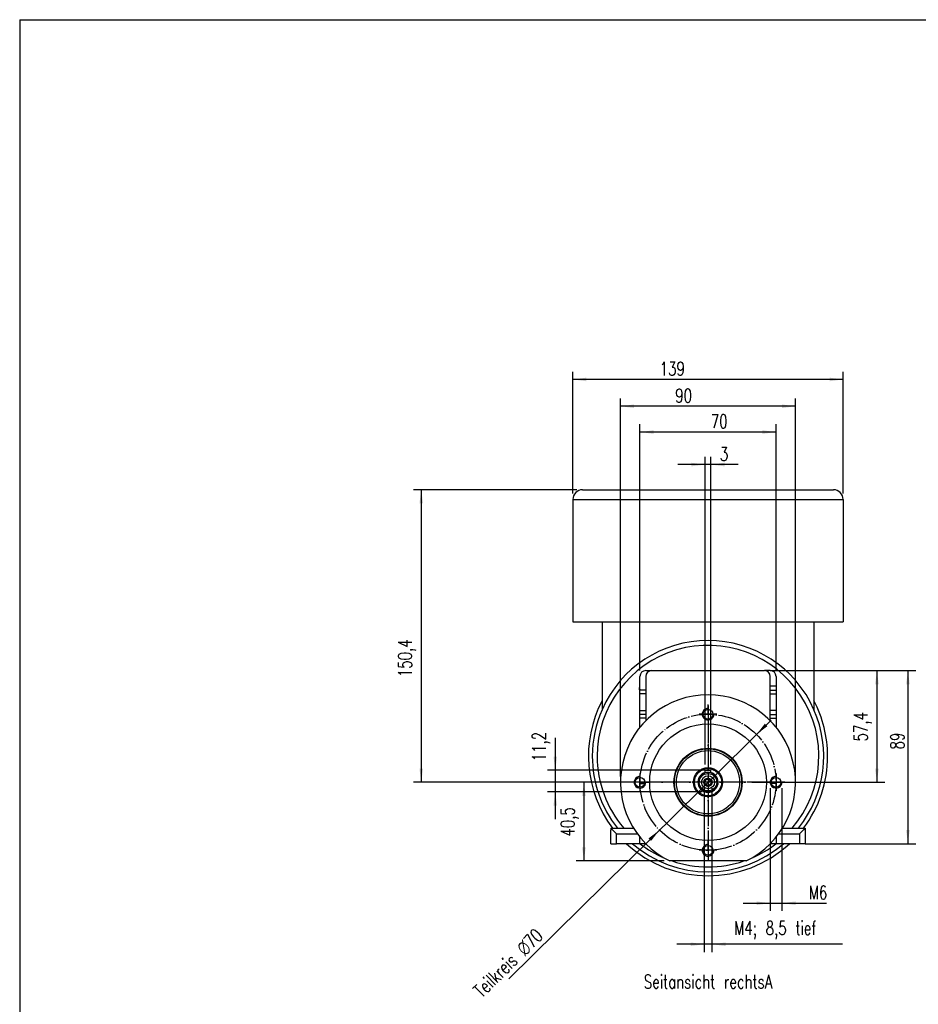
# Model space of a CAD drawing. Header units: inches. Extents: x -280 to 281, y -205 to 205.
# Tile 11 of 38: x -280 to -49, y -58 to 196. Entities that reach past the tile are written whole.
import ezdxf

# ---------------------------------------------------------------- set-up
doc = ezdxf.new("R2010")
doc.units = ezdxf.units.IN
doc.linetypes.add('DOT_CENTER', pattern=[14, 12, -1, 0, -1])
doc.linetypes.add('PHANTOM', pattern=[13, 10, -1, 0, -1, 0, -1])
doc.layers.add('1', color=7, linetype='Continuous')
doc.styles.add('CONVERTER_11', font='txt.shx', dxfattribs={"width": 0.72})

# ---------------------------------------------------------------- blocks, each defined once
blk = doc.blocks.new('5222013340_00_G23_G27_BF_B14R_Motor_Bgr_63_EEXDe_1_1__7', base_point=(-275.5, -49.25))
at = {"color": 7, "linetype": 'Continuous'}
for p, q in [((-270.5, 149.25), (-141.5, 149.25)), ((-275.5, 144.25), (-275.5, 81.25)), ((-136.5, 144.25), (-136.5, 81.25)), ((-275.5, 81.25), (-260.5, 81.25)), ((-260.5, 81.25), (-260.5, 36.12)), ((-260.5, 81.25), (-151.5, 81.25)), ((-151.5, 81.25), (-151.5, 36.12)), ((-151.5, 81.25), (-136.5, 81.25)), ((-238, 56.25), (-236.15, 56.25)), ((-236.15, 56.25), (-235.36, 56.25)), ((-235.36, 56.25), (-235, 56.25)), ((-235, 56.25), (-177, 56.25)), ((-174, 56.25), (-177, 56.25)), ((-241, 46.22), (-241, 53.25)), ((-238, 53.25), (-238, 49.25)), ((-174, 48.22), (-174, 53.25)), ((-171, 53.25), (-171, 48.22)), ((-241, 44.22), (-241, 46.22)), ((-238, 49.25), (-238, 49.25)), ((-238, 49.25), (-238, 46.22)), ((-238, 46.22), (-238, 44.22)), ((-171, 48.22), (-174, 48.22)), ((-174, 46.22), (-174, 48.22)), ((-174, 44.22), (-174, 46.22)), ((-171, 48.22), (-171, 46.22)), ((-171, 46.22), (-171, 44.22)), ((-238, 44.22), (-241, 44.22)), ((-241, 35.72), (-241, 44.22)), ((-238, 44.22), (-238, 35.72)), ((-174, 44.22), (-171, 44.22)), ((-174, 35.72), (-174, 44.22)), ((-171, 44.22), (-171, 35.72)), ((-241, 33.72), (-241, 35.72)), ((-241, 35.72), (-238, 35.72)), ((-238, 35.72), (-238, 33.72)), ((-174, 33.72), (-174, 35.72)), ((-171, 35.72), (-174, 35.72)), ((-171, 35.72), (-171, 33.72)), ((-241, 31.72), (-241, 33.72)), ((-241, 27.1), (-241, 31.72)), ((-238, 31.72), (-241, 31.72)), ((-238, 33.72), (-238, 31.72)), ((-238, 31.72), (-238, 30.46)), ((-174, 31.72), (-174, 33.72)), ((-174, 30.46), (-174, 31.72)), ((-174, 31.72), (-171, 31.72)), ((-171, 33.72), (-171, 31.72)), ((-171, 31.72), (-171, 27.1)), ((-241, -1.78), (-241, 1.32)), ((-207.5, 5.02), (-204.5, 5.02)), ((-207.5, 3.59), (-207.5, 5.02)), ((-204.5, 3.59), (-204.5, 5.02)), ((-171, 1.32), (-171, -1.78)), ((-241, -1.78), (-238.57, -1.78)), ((-241, -3.68), (-241, -1.78)), ((-171, -1.78), (-173.43, -1.78)), ((-171, -1.78), (-171, -3.68)), ((-256, -24.75), (-256, -25.78)), ((-256, -24.75), (-244.33, -24.75)), ((-255.71, -25.07), (-253, -27.78)), ((-255, -24.78), (-244.32, -24.78)), ((-167.68, -24.78), (-157, -24.78)), ((-167.67, -24.75), (-156, -24.75)), ((-156.29, -25.07), (-159, -27.78)), ((-156, -24.75), (-156, -25.78)), ((-256, -32.78), (-256, -25.78)), ((-241, -32.78), (-241, -29.47)), ((-171, -29.47), (-171, -32.78)), ((-156, -25.78), (-156, -32.78)), ((-256, -32.78), (-253, -32.78)), ((-241, -32.78), (-253, -32.78)), ((-238.04, -32.78), (-241, -32.78)), ((-171, -32.78), (-173.96, -32.78)), ((-159, -32.78), (-171, -32.78)), ((-156, -32.78), (-159, -32.78)), ((-186.38, -41.68), (-225.62, -41.68))]:
    blk.add_line(p, q, dxfattribs=at)
at = {"color": 8, "linetype": 'Continuous'}
for p, q in [((-275.5, 144.25), (-136.5, 144.25)), ((-238, 46.22), (-241, 46.22)), ((-174, 46.22), (-171, 46.22)), ((-238, 33.72), (-241, 33.72)), ((-174, 33.72), (-171, 33.72)), ((-253, -27.78), (-242.3, -27.78)), ((-253, -32.78), (-253, -27.78)), ((-169.7, -27.78), (-159, -27.78)), ((-159, -27.78), (-159, -32.78))]:
    blk.add_line(p, q, dxfattribs=at)
at = {"color": 7, "linetype": 'Continuous'}
for centre, radius in [((-206, 33.82), 2.5), ((-206, -1.18), 30), ((-206, -1.18), 17.5), ((-206, -1.18), 17.25), ((-206, -1.18), 16.25), ((-206, -1.18), 7.5), ((-206, -1.18), 7), ((-241, -1.18), 2.5), ((-206, -1.18), 4.5), ((-206, -1.18), 3.35), ((-206, -1.18), 2.15), ((-206, -1.18), 1.65), ((-206, -1.18), 1.63), ((-171, -1.18), 2.5), ((-206, -36.18), 2.5)]:
    blk.add_circle(centre, radius, dxfattribs=at)
for centre, radius, start, end in [((-270.5, 144.25), 5, 90, 180), ((-141.5, 144.25), 5, 0, 90), ((-206, 12.25), 59.5, 23.6567, 156.3433), ((-206, 12.25), 57, 319.5245, 180), ((-238, 53.25), 3, 90, 180), ((-235, 53.25), 3, 90, 180), ((-177, 53.25), 3, 0, 90), ((-174, 53.25), 3, 0, 90), ((-206, 12.25), 61.5, 152.3969, 216.9864), ((-206, -1.18), 45, 295.8419, 244.1581), ((-206, 12.25), 61.5, 0, 27.6031), ((-206, 12.25), 59.5, 156.3433, 180), ((-206, 12.25), 59.5, 321.5487, 23.6567), ((-206, 12.25), 59.5, 180, 218.4513), ((-206, 12.25), 57, 180, 220.4755), ((-206, 12.25), 61.5, 323.0136, 0), ((-206, -1.18), 5, 107.4576, 0), ((-206, -1.18), 5, 72.5424, 107.4576), ((-206, -1.18), 5, 0, 72.5424), ((-255, -25.78), 1, 135, 180), ((-255, -25.78), 1, 90, 135), ((-157, -25.78), 1, 45, 90), ((-157, -25.78), 1, 0, 45), ((-206, 12.25), 61.5, 227.0721, 312.9279), ((-206, 12.25), 59.5, 229.185, 310.815), ((-206, 12.25), 57, 232.1872, 246.5235), ((-206, 12.25), 57, 293.4765, 307.8128), ((-206, 12.25), 57, 251.1128, 288.8872)]:
    blk.add_arc(centre, radius, start, end, dxfattribs=at)
at = {"color": 8, "linetype": 'Continuous'}
blk.add_arc((-206, -1.18), 5.2, 106.7659, 73.2341, dxfattribs=at)
at = {"color": 7, "linetype": 'Continuous'}
for points, knots in [([(-236.15, 56.25), (-236.09, 56.25), (-235.94, 56.25), (-235.74, 56.25), (-235.54, 56.25), (-235.42, 56.25), (-235.36, 56.25)], [0, 0, 0, 0, 0.1938456, 0.4412828, 0.616038, 0.7902641, 0.7902641, 0.7902641, 0.7902641]), ([(-241.06, 46.25), (-241.06, 46.25), (-241.07, 46.27), (-241.08, 46.29), (-241.1, 46.31), (-241.13, 46.36), (-241.17, 46.42), (-241.22, 46.51), (-241.26, 46.63), (-241.29, 46.76), (-241.3, 46.88), (-241.3, 47.01), (-241.27, 47.15), (-241.25, 47.24), (-241.24, 47.29)], [0, 0, 0, 0, 0.021436, 0.047948, 0.079723, 0.11762, 0.200486, 0.295329, 0.436797, 0.570379, 0.69348, 0.809957, 0.961082, 1.106296, 1.106296, 1.106296, 1.106296]), ([(-241.24, 47.29), (-241.23, 47.32), (-241.21, 47.38), (-241.18, 47.47), (-241.13, 47.56), (-241.09, 47.63), (-241.04, 47.69), (-241.01, 47.73), (-241, 47.74)], [0, 0, 0, 0, 0.0925814, 0.1994582, 0.2867863, 0.3776797, 0.4498763, 0.5176415, 0.5176415, 0.5176415, 0.5176415]), ([(-241.02, 46.18), (-241.02, 46.19), (-241.02, 46.19), (-241.02, 46.2), (-241.03, 46.2), (-241.03, 46.21), (-241.04, 46.22), (-241.04, 46.23), (-241.04, 46.23), (-241.05, 46.24), (-241.05, 46.24), (-241.05, 46.24), (-241.06, 46.25), (-241.06, 46.25), (-241.06, 46.25)], [0, 0, 0, 0, 0.00520776, 0.01217861, 0.02043984, 0.02934508, 0.03823771, 0.04656426, 0.05392926, 0.06010283, 0.06499503, 0.06860962, 0.07098844, 0.0721569, 0.0721569, 0.0721569, 0.0721569]), ([(-241.02, 46.19), (-241.02, 46.19), (-241.02, 46.19), (-241.02, 46.19), (-241.02, 46.19), (-241.02, 46.18), (-241.02, 46.18)], [0, 0, 0, 0, 0.000690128, 0.001220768, 0.001976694, 0.002622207, 0.002622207, 0.002622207, 0.002622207])]:
    blk.add_open_spline(points, degree=3, knots=knots, dxfattribs=at)
at = {"color": 8, "linetype": 'Continuous'}
for points, knots in [([(-241.2, 47.02), (-241.23, 46.89), (-241.3, 46.59), (-241.11, 46.34), (-241, 46.19)], [0, 0, 0, 0, 0.3927859, 0.8955664, 0.8955664, 0.8955664, 0.8955664]), ([(-241.2, 47.02), (-241.21, 47.05), (-241.23, 47.09), (-241.24, 47.16), (-241.25, 47.23), (-241.24, 47.27), (-241.24, 47.29)], [0, 0, 0, 0, 0.0738348, 0.1451062, 0.2090649, 0.271491, 0.271491, 0.271491, 0.271491]), ([(-241.2, 47.02), (-241.18, 47.14), (-241.14, 47.34), (-241.05, 47.52), (-241, 47.61)], [0, 0, 0, 0, 0.3336861, 0.6220801, 0.6220801, 0.6220801, 0.6220801]), ([(-241.2, 47.02), (-241.16, 47.03), (-241.09, 47.03), (-241.03, 46.99), (-241, 46.98)], [0, 0, 0, 0, 0.1140114, 0.2097796, 0.2097796, 0.2097796, 0.2097796]), ([(-241.2, 47.02), (-241.19, 46.94), (-241.16, 46.77), (-241.1, 46.57), (-241.04, 46.42), (-241.01, 46.35), (-241, 46.31)], [0, 0, 0, 0, 0.2547999, 0.5192553, 0.6315536, 0.7430685, 0.7430685, 0.7430685, 0.7430685])]:
    blk.add_open_spline(points, degree=3, knots=knots, dxfattribs=at)
at = {"layer": '1', "color": 4, "linetype": 'PHANTOM'}
for p, q in [((-206, 38.32), (-206, 29.32)), ((-201.5, 33.82), (-210.5, 33.82)), ((-241, 3.32), (-241, -5.68)), ((-171, 3.32), (-171, -5.68)), ((-236.5, -1.18), (-245.5, -1.18)), ((-166.5, -1.18), (-175.5, -1.18)), ((-206, -31.68), (-206, -40.68)), ((-201.5, -36.18), (-210.5, -36.18))]:
    blk.add_line(p, q, dxfattribs=at)
at = {"layer": '1', "color": 2, "linetype": 'DOT_CENTER'}
for p, q in [((-206, 30.82), (-206, -33.18)), ((-174, -1.18), (-238, -1.18))]:
    blk.add_line(p, q, dxfattribs=at)
at = {"layer": '1', "color": 4, "linetype": 'Continuous'}
for centre, radius in [((-206, 33.82), 3), ((-241, -1.18), 3), ((-206, -1.18), 2), ((-171, -1.18), 3), ((-206, -36.18), 3)]:
    blk.add_arc(centre, radius, 85, 5, dxfattribs=at)
blk = doc.blocks.new('5222013340_00_G23_G27_BF_B14R_Motor_Bgr_63_EEXDe_1__8', base_point=(-275.5, -49.25))
blk.add_blockref('5222013340_00_G23_G27_BF_B14R_Motor_Bgr_63_EEXDe_1_1__7', (-275.5, -49.25))
blk = doc.blocks.new('*D40')
at = {"layer": '1', "color": 2, "linetype": 'Continuous'}
for p, q in [((-207.5, 162.2), (-221.5, 162.2)), ((-207.5, 8.02), (-207.5, 166.2)), ((-204.5, 162.2), (-207.5, 162.2)), ((-204.5, 8.02), (-204.5, 166.2)), ((-190.5, 162.2), (-204.5, 162.2))]:
    blk.add_line(p, q, dxfattribs=at)
at = {"layer": '1', "color": 2}
for points in [[(-214.5, 161.28), (-214.5, 163.13), (-207.5, 162.2)], [(-197.5, 163.13), (-197.5, 161.28), (-204.5, 162.2)]]:
    blk.add_solid(points, dxfattribs=at)
at = {"layer": '1', "color": 3, "insert": (-199.9, 164.2), "char_height": 7, "attachment_point": 7, "rotation": 0.0001, "line_spacing_factor": 0.60024, "style": 'CONVERTER_11'}
blk.add_mtext('3', dxfattribs=at)
blk = doc.blocks.new('*D41')
at = {"layer": '1', "color": 2, "linetype": 'Continuous'}
for p, q in [((-241, 56.25), (-241, 182.92)), ((-171, 56.25), (-171, 182.92)), ((-171, 178.92), (-241, 178.92))]:
    blk.add_line(p, q, dxfattribs=at)
at = {"layer": '1', "color": 2}
for points in [[(-234, 179.85), (-234, 178), (-241, 178.92)], [(-178, 178), (-178, 179.85), (-171, 178.92)]]:
    blk.add_solid(points, dxfattribs=at)
at = {"layer": '1', "color": 3, "insert": (-204.59, 180.92), "char_height": 7, "attachment_point": 7, "rotation": 0.0001, "line_spacing_factor": 0.60024, "style": 'CONVERTER_11'}
blk.add_mtext('70', dxfattribs=at)
blk = doc.blocks.new('*D42')
at = {"layer": '1', "color": 2, "linetype": 'Continuous'}
for p, q in [((-174, 56.25), (-99.19, 56.25)), ((-103.19, 56.25), (-103.19, -32.78)), ((-156, -32.78), (-99.19, -32.78))]:
    blk.add_line(p, q, dxfattribs=at)
at = {"layer": '1', "color": 2}
for points in [[(-102.27, 49.25), (-104.11, 49.25), (-103.19, 56.25)], [(-104.11, -25.78), (-102.27, -25.78), (-103.19, -32.78)]]:
    blk.add_solid(points, dxfattribs=at)
at = {"layer": '1', "color": 3, "insert": (-105.19, 15.69), "char_height": 7, "attachment_point": 7, "rotation": 90, "line_spacing_factor": 0.60024, "style": 'CONVERTER_11'}
blk.add_mtext('89', dxfattribs=at)
blk = doc.blocks.new('*D43')
at = {"layer": '1', "color": 2, "linetype": 'Continuous'}
for p, q in [((-275.5, 147.25), (-275.5, 209.98)), ((-136.5, 147.25), (-136.5, 209.98)), ((-136.5, 205.98), (-275.5, 205.98))]:
    blk.add_line(p, q, dxfattribs=at)
at = {"layer": '1', "color": 2}
for points in [[(-268.5, 206.9), (-268.5, 205.05), (-275.5, 205.98)], [(-143.5, 205.05), (-143.5, 206.9), (-136.5, 205.98)]]:
    blk.add_solid(points, dxfattribs=at)
at = {"layer": '1', "color": 3, "insert": (-230.85, 207.98), "char_height": 7, "attachment_point": 7, "rotation": 0.0001, "line_spacing_factor": 0.60024, "style": 'CONVERTER_11'}
blk.add_mtext('139', dxfattribs=at)
blk = doc.blocks.new('*D44')
at = {"layer": '1', "color": 2, "linetype": 'Continuous'}
for p, q in [((-273.5, 149.25), (-357.48, 149.25)), ((-353.48, 149.25), (-353.48, -1.18)), ((-228.5, -1.18), (-357.48, -1.18))]:
    blk.add_line(p, q, dxfattribs=at)
at = {"layer": '1', "color": 2}
for points in [[(-352.56, 142.25), (-354.41, 142.25), (-353.48, 149.25)], [(-354.41, 5.82), (-352.56, 5.82), (-353.48, -1.18)]]:
    blk.add_solid(points, dxfattribs=at)
at = {"layer": '1', "color": 3, "insert": (-356.18, 52.87), "char_height": 7, "attachment_point": 7, "rotation": 90, "line_spacing_factor": 0.60024, "style": 'CONVERTER_11'}
blk.add_mtext('150,4', dxfattribs=at)
blk = doc.blocks.new('*D45')
at = {"layer": '1', "color": 2, "linetype": 'Continuous'}
for p, q in [((-174, 56.25), (-115.13, 56.25)), ((-119.13, 56.25), (-119.13, -1.18)), ((-183.5, -1.18), (-115.13, -1.18))]:
    blk.add_line(p, q, dxfattribs=at)
at = {"layer": '1', "color": 2}
for points in [[(-118.21, 49.25), (-120.06, 49.25), (-119.13, 56.25)], [(-120.06, 5.82), (-118.21, 5.82), (-119.13, -1.18)]]:
    blk.add_solid(points, dxfattribs=at)
at = {"layer": '1', "color": 3, "insert": (-121.83, 19.83), "char_height": 7, "attachment_point": 7, "rotation": 90, "line_spacing_factor": 0.60024, "style": 'CONVERTER_11'}
blk.add_mtext('57,4', dxfattribs=at)
blk = doc.blocks.new('*D46')
at = {"layer": '1', "color": 2, "linetype": 'Continuous'}
for p, q in [((-241, -1.18), (-273.82, -1.18)), ((-269.82, -1.18), (-269.82, -41.68)), ((-228.62, -41.68), (-273.82, -41.68))]:
    blk.add_line(p, q, dxfattribs=at)
at = {"layer": '1', "color": 2}
for points in [[(-268.9, -8.18), (-270.74, -8.18), (-269.82, -1.18)], [(-270.74, -34.68), (-268.9, -34.68), (-269.82, -41.68)]]:
    blk.add_solid(points, dxfattribs=at)
at = {"layer": '1', "color": 3, "insert": (-272.52, -29.13), "char_height": 7, "attachment_point": 7, "rotation": 90, "line_spacing_factor": 0.60024, "style": 'CONVERTER_11'}
blk.add_mtext('40,5', dxfattribs=at)
blk = doc.blocks.new('*D47')
at = {"layer": '1', "color": 2, "linetype": 'Continuous'}
blk.add_line((-173.6, 30.76), (-308.47, -102.2), dxfattribs=at)
at = {"layer": '1', "color": 2}
for points in [[(-176.74, 28.96), (-175.44, 27.65), (-181.08, 23.39)], [(-235.26, -31.32), (-236.56, -30.01), (-230.92, -25.75)]]:
    blk.add_solid(points, dxfattribs=at)
at = {"layer": '1', "color": 3, "insert": (-322.01, -112.74), "char_height": 7, "attachment_point": 7, "rotation": 44.5921, "line_spacing_factor": 0.60024, "style": 'CONVERTER_11'}
blk.add_mtext('\\C4;Teilkreis {\\Fgdt;n}\\C3;70', dxfattribs=at)
blk = doc.blocks.new('*D48')
at = {"layer": '1', "color": 2, "linetype": 'Continuous'}
for p, q in [((-284.55, 21.63), (-284.55, 5.02)), ((-207.5, 5.02), (-288.55, 5.02)), ((-284.55, 5.02), (-284.55, -6.18)), ((-209, -6.18), (-288.55, -6.18)), ((-284.55, -6.18), (-284.55, -20.18))]:
    blk.add_line(p, q, dxfattribs=at)
at = {"layer": '1', "color": 2}
for points in [[(-285.48, 12.02), (-283.63, 12.02), (-284.55, 5.02)], [(-283.63, -13.18), (-285.48, -13.18), (-284.55, -6.18)]]:
    blk.add_solid(points, dxfattribs=at)
at = {"layer": '1', "color": 3, "insert": (-287.25, 9.59), "char_height": 7, "attachment_point": 7, "rotation": 90, "line_spacing_factor": 0.60024, "style": 'CONVERTER_11'}
blk.add_mtext('11,2', dxfattribs=at)
blk = doc.blocks.new('*D49')
at = {"layer": '1', "color": 2, "linetype": 'Continuous'}
for p, q in [((-208, -4.18), (-208, -88.5)), ((-204, -4.18), (-204, -88.5)), ((-208, -84.5), (-222, -84.5)), ((-204, -84.5), (-208, -84.5)), ((-136.85, -84.5), (-204, -84.5))]:
    blk.add_line(p, q, dxfattribs=at)
at = {"layer": '1', "color": 2}
for points in [[(-215, -85.42), (-215, -83.58), (-208, -84.5)], [(-197, -83.58), (-197, -85.42), (-204, -84.5)]]:
    blk.add_solid(points, dxfattribs=at)
at = {"layer": '1', "color": 3, "insert": (-192.5, -81.8), "char_height": 7, "attachment_point": 7, "rotation": 0.0001, "line_spacing_factor": 0.60024, "style": 'CONVERTER_11'}
blk.add_mtext('\\C4;M\\C3;4\\C4;; 8,5 tief', dxfattribs=at)
blk = doc.blocks.new('*D50')
at = {"layer": '1', "color": 2, "linetype": 'Continuous'}
for p, q in [((-174, -4.18), (-174, -67.39)), ((-168, -4.18), (-168, -67.39)), ((-188, -63.39), (-174, -63.39)), ((-174, -63.39), (-168, -63.39)), ((-168, -63.39), (-145.03, -63.39))]:
    blk.add_line(p, q, dxfattribs=at)
at = {"layer": '1', "color": 2}
for points in [[(-181, -64.31), (-181, -62.47), (-174, -63.39)], [(-161, -62.47), (-161, -64.31), (-168, -63.39)]]:
    blk.add_solid(points, dxfattribs=at)
at = {"layer": '1', "color": 3, "insert": (-154.13, -61.39), "char_height": 7, "attachment_point": 7, "rotation": 0.0001, "line_spacing_factor": 0.60024, "style": 'CONVERTER_11'}
blk.add_mtext('\\C4;M\\C3;6', dxfattribs=at)
blk = doc.blocks.new('*D51')
at = {"layer": '1', "color": 2, "linetype": 'Continuous'}
for p, q in [((-251, 1.82), (-251, 196.2)), ((-161, 1.82), (-161, 196.2)), ((-161, 192.2), (-251, 192.2))]:
    blk.add_line(p, q, dxfattribs=at)
at = {"layer": '1', "color": 2}
for points in [[(-244, 193.12), (-244, 191.27), (-251, 192.2)], [(-168, 191.27), (-168, 193.12), (-161, 192.2)]]:
    blk.add_solid(points, dxfattribs=at)
at = {"layer": '1', "color": 3, "insert": (-222.86, 194.2), "char_height": 7, "attachment_point": 7, "rotation": 0.0001, "line_spacing_factor": 0.60024, "style": 'CONVERTER_11'}
blk.add_mtext('90', dxfattribs=at)
blk = doc.blocks.new('Seitansicht_rechtsA_von_', base_point=(-206, 50))
at = {"layer": '1', "color": 2, "linetype": 'DOT_CENTER'}
for p, q in [((-206, 33.82), (-206, 38.82)), ((-206, 33.82), (-206, 28.82)), ((-206, 18.32), (-206, -20.68)), ((-241, -1.18), (-246, -1.18)), ((-241, -1.18), (-236, -1.18)), ((-186.5, -1.18), (-225.5, -1.18)), ((-171, -1.18), (-176, -1.18)), ((-171, -1.18), (-166, -1.18)), ((-206, -36.18), (-206, -31.18)), ((-206, -36.18), (-206, -41.18))]:
    blk.add_line(p, q, dxfattribs=at)
blk.add_circle((-206, -1.18), 35, dxfattribs=at)
at = {"layer": '1', "color": 7, "linetype": 'Continuous'}
blk.add_circle((-206, -1.18), 17.5, dxfattribs=at)
blk.add_circle((-206, -1.18), 17.5, dxfattribs=at)
blk.add_circle((-206, -1.18), 17.5, dxfattribs=at)
blk.add_blockref('5222013340_00_G23_G27_BF_B14R_Motor_Bgr_63_EEXDe_1__8', (-275.5, -49.25))
at = {"layer": '1'}
for name in ['*D43', '*D51', '*D41', '*D40', '*D44', '*D45', '*D42', '*D47', '*D48', '*D46', '*D49', '*D50']:
    blk.add_blockref(name, (0, 0), dxfattribs=at)
at = {"layer": '1', "color": 3, "insert": (-206, -100.25), "char_height": 7, "attachment_point": 2, "line_spacing_factor": 1.320528, "style": 'CONVERTER_11'}
blk.add_mtext('Seitansicht rechtsA', dxfattribs=at)
blk = doc.blocks.new('_Rahmen_A2', base_point=(0, 0))
at = {"layer": '1', "color": 7, "linetype": 'Continuous'}
for q in [(-280, -204.5), (280, 195.5)]:
    blk.add_line((-280, 195.5), q, dxfattribs=at)
blk = doc.blocks.new('1__13', base_point=(99910, 101695.5))
at = {"layer": '1'}
blk.add_blockref('_Rahmen_A2', (0, 0), dxfattribs=at)
blk = doc.blocks.new('1__14', base_point=(99910, 101695.5))
at = {"layer": '1'}
blk.add_blockref('1__13', (99910, 101695.5), dxfattribs=at)

msp = doc.modelspace()

# ---------------------------------------------------------------- block references
at = {"xscale": 0.5, "yscale": 0.5, "zscale": 0.5}
msp.add_blockref('Seitansicht_rechtsA_von_', (-103, 25), dxfattribs=at)
at = {"layer": '1'}
msp.add_blockref('1__14', (99910, 101695.5), dxfattribs=at)

doc.saveas('drawing.dxf')
